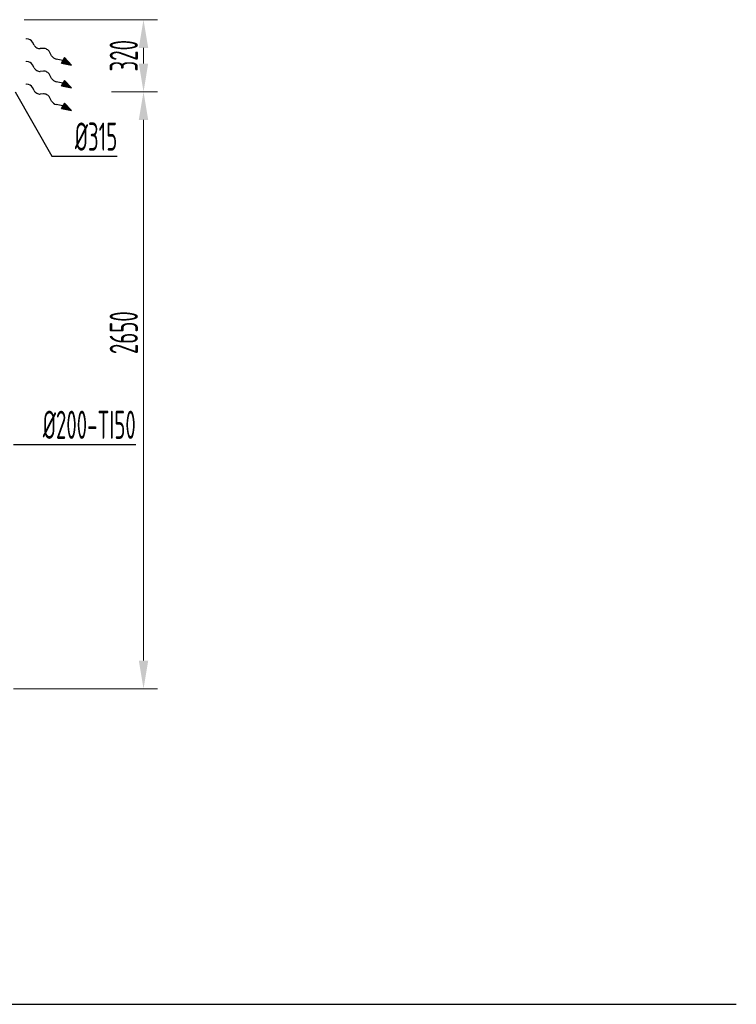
# Model space of a CAD drawing. Header units: millimetres. Extents: x 8221 to 89444, y -105166 to -5578.
# Tile 72 of 118: x 14523 to 17704, y -29046 to -24675. Entities that reach past the tile are written whole.
import ezdxf

# ---------------------------------------------------------------- set-up
doc = ezdxf.new("R2010")
doc.units = ezdxf.units.MM
doc.linetypes.add('phl_thick', pattern=[0])
for name, color, linetype, lineweight in [('UT_KOTY - DIMENZE', 7, 'Continuous', 5), ('VZT_50 POPIS - OBECNE', 7, 'Continuous', 13), ('VZT_60_KOTY - DIMENZE', 7, 'Continuous', 5)]:
    doc.layers.add(name, color=color, linetype=linetype, lineweight=lineweight)
doc.styles.add('EVORA_125', font='isocp.shx', dxfattribs={"width": 0.6, "height": 125})
doc.styles.add('ISOCP 2.5', font='isocp.shx', dxfattribs={"width": 0.6, "height": 2.5})

msp = doc.modelspace()

# ---------------------------------------------------------------- linework, layer by layer
at = {"color": 8}
msp.add_line((8944.1, -29045.8), (17704.1, -29045.8), dxfattribs=at)
at = {"layer": 'UT_KOTY - DIMENZE'}
for p, q in [((14543.4, -24674.8), (15135.4, -24674.8)), ((15072.9, -24869.8), (15072.9, -24799.8)), ((14930.1, -24994.8), (15135.4, -24994.8)), ((14973.1, -24994.8), (15135.4, -24994.8)), ((15072.9, -27520.2), (15072.9, -25119.8)), ((14495.5, -27645.2), (15135.4, -27645.2))]:
    msp.add_line(p, q, dxfattribs=at)
for points in [[(15052, -24799.8), (15093.7, -24799.8), (15072.9, -24674.8)], [(15052, -24869.8), (15093.7, -24869.8), (15072.9, -24994.8)], [(15052, -25119.8), (15093.7, -25119.8), (15072.9, -24994.8)], [(15052, -27520.2), (15093.7, -27520.2), (15072.9, -27645.2)]]:
    msp.add_solid(points, dxfattribs=at)
at = {"layer": 'VZT_50 POPIS - OBECNE'}
for p, q in [((14554.2, -24759.6), (14550.6, -24759.6)), ((14554.2, -24860.4), (14550.6, -24860.4)), ((14554.2, -24961.2), (14550.6, -24961.2))]:
    msp.add_line(p, q, dxfattribs=at)
at = {"layer": 'VZT_50 POPIS - OBECNE', "color": 0, "lineweight": -2}
for p, q in [((14587.4, -24788.3), (14580.2, -24774.8)), ((14628.7, -24802.5), (14614.4, -24803.4)), ((14664.9, -24834.9), (14655.8, -24817.6)), ((14715.4, -24855.5), (14685.8, -24849.6)), ((14708.6, -24867.6), (14715.4, -24855.5)), ((14708.6, -24867.6), (14752.9, -24876.5)), ((14722.2, -24843.3), (14715.4, -24855.5)), ((14752.9, -24876.5), (14722.2, -24843.3)), ((14587.4, -24889.1), (14580.2, -24875.5)), ((14628.7, -24903.3), (14614.4, -24904.2)), ((14664.9, -24935.7), (14655.8, -24918.4)), ((14715.4, -24956.3), (14685.8, -24950.4)), ((14708.6, -24968.4), (14715.4, -24956.3)), ((14722.2, -24944.1), (14715.4, -24956.3)), ((14752.9, -24977.3), (14722.2, -24944.1)), ((14587.4, -24989.9), (14580.2, -24976.4)), ((14708.6, -24968.4), (14752.9, -24977.3)), ((14628.7, -25004.1), (14614.4, -25005)), ((14664.9, -25036.5), (14655.8, -25019.2)), ((14722.2, -25044.9), (14715.4, -25057.1)), ((14752.9, -25078.1), (14722.2, -25044.9)), ((14715.4, -25057.1), (14685.8, -25051.2)), ((14708.6, -25069.2), (14715.4, -25057.1)), ((14708.6, -25069.2), (14752.9, -25078.1))]:
    msp.add_line(p, q, dxfattribs=at)
for centre, start_param, end_param in [((14562.2, -24775.3), 0.766537, 2.320574), ((14605.5, -24787.7), 3.908129, 5.516649), ((14637.7, -24818.2), 0.766537, 2.375056), ((14562.2, -24876.1), 0.766537, 2.320574), ((14682.9, -24834.3), 3.908129, 5.191299), ((14605.5, -24888.5), 3.908129, 5.516649), ((14637.7, -24919), 0.766537, 2.375056), ((14682.9, -24935.1), 3.908129, 5.191299), ((14562.2, -24976.9), 0.766537, 2.320574), ((14605.5, -24989.3), 3.908129, 5.516649), ((14637.7, -25019.8), 0.766537, 2.375056), ((14682.9, -25035.9), 3.908129, 5.191299)]:
    msp.add_ellipse(centre, major_axis=(18.8, -10.5), ratio=0.625, start_param=start_param, end_param=end_param, dxfattribs=at)
for points in [[(14708.6, -24867.6), (14722.2, -24843.3), (14752.9, -24876.5)], [(14708.6, -24968.4), (14722.2, -24944.1), (14752.9, -24977.3)], [(14708.6, -25069.2), (14722.2, -25044.9), (14752.9, -25078.1)]]:
    msp.add_solid(points, dxfattribs=at)
at = {"layer": 'VZT_60_KOTY - DIMENZE', "linetype": 'ByBlock', "lineweight": -2}
for p, q in [((14665.9, -25281.4), (14715.9, -25281.4)), ((14495.8, -26560.7), (14545.8, -26560.7))]:
    msp.add_line(p, q, dxfattribs=at)
for points in [[(14503.3, -24994.8), (14665.9, -25281.4)], [(14715.9, -25281.4), (14956.5, -25281.4)], [(14545.8, -26560.7), (15038.4, -26560.7)]]:
    msp.add_lwpolyline(points, dxfattribs=at)

# ---------------------------------------------------------------- texts
at = {"layer": 'UT_KOTY - DIMENZE', "char_height": 125, "attachment_point": 5, "rotation": 90, "style": 'ISOCP 2.5'}
for s, insert in [('320', (14985.3, -24834.8)), ('2650', (14985.3, -26064.3))]:
    msp.add_mtext(s, dxfattribs=dict(at, insert=insert))
at = {"layer": 'VZT_60_KOTY - DIMENZE', "linetype": 'phl_thick', "char_height": 125, "attachment_point": 3, "style": 'EVORA_125'}
for s, insert in [('%%C315', (14956.5, -25131.4)), ('%%C200-TI50', (15038.4, -26410.7))]:
    msp.add_mtext(s, dxfattribs=dict(at, insert=insert))

doc.saveas('drawing.dxf')
